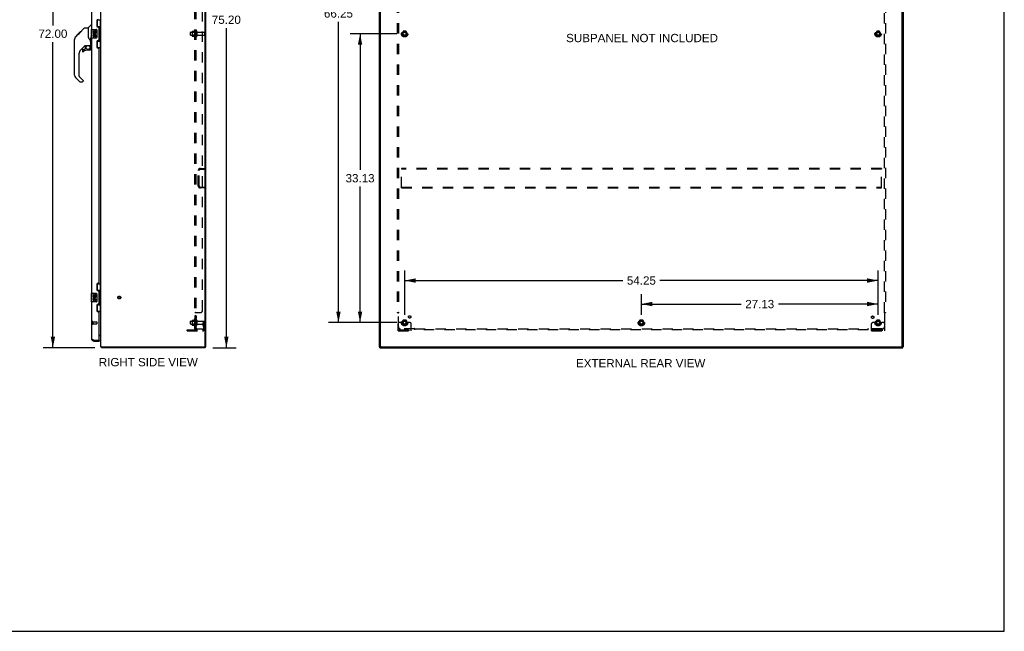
# Model space of a CAD drawing. Header units: inches. Extents: x 0 to 215, y 0 to 139.
# Tile 89 of 91: x 102 to 215, y 0 to 70. Entities that reach past the tile are written whole.
import ezdxf

# ---------------------------------------------------------------- set-up
doc = ezdxf.new("R2010")
doc.units = ezdxf.units.IN
doc.header["$LTSCALE"] = 11.835443
doc.header["$MEASUREMENT"] = 0
doc.linetypes.add('HIDDEN', pattern=[0.2, 0.1, -0.1])
doc.layers.get('0').update_dxf_attribs({"linetype": 'CONTINUOUS'})
for name, color, linetype in [('02___PRT_ALL_AXES', 7, 'CONTINUOUS'), ('DEFAULT_2', 8, 'HIDDEN'), ('DIMENSIONS', 7, 'CONTINUOUS')]:
    doc.layers.add(name, color=color, linetype=linetype)
doc.styles.get("Standard").update_dxf_attribs({"font": 'arial.ttf'})
doc.dimstyles.new('DIMSTYLE_1', dxfattribs={"dimtxt": 0.949367, "dimasz": 1.265823, "dimexe": 0.09, "dimexo": 0.07, "dimgap": 0.0375, "dimtad": 0, "dimtih": 1, "dimtoh": 1, "dimzin": 4, "dimdsep": 46, "dimtxsty": 'Standard', "dimblk": '_FILLED', "dimblk1": '_FILLED', "dimblk2": '_FILLED', "dimcen": 0.09, "dimazin": 1, "dimtfac": 1, "dimtofl": 0, "dimtmove": 0, "dimatfit": 3, "dimldrblk": '_FILLED', "dimfxl": 1, "dimtolj": 1, "dimtzin": 4, "dimarcsym": 0})

# ---------------------------------------------------------------- blocks, each defined once
blk = doc.blocks.new('_FILLED')
at = {"color": 0, "linetype": 'ByBlock'}
blk.add_solid([(0, 0), (-1, 0.2), (-1, -0.2)], dxfattribs=at)
blk = doc.blocks.new('*D1')
at = {"layer": 'DIMENSIONS', "color": 2, "linetype": 'Continuous'}
for p, q in [((145.6, 68.52), (140.24, 68.52)), ((141.38, 68.52), (141.38, 52.91)), ((141.38, 35.4), (141.38, 51.01)), ((145.6, 35.4), (140.24, 35.4))]:
    blk.add_line(p, q, dxfattribs=at)
at = {"layer": 'DIMENSIONS', "color": 2, "linetype": 'Continuous', "xscale": 1.2658227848, "yscale": 1.2658227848, "zscale": 1.2658227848}
for p, rotation in [((141.38, 68.52), 90), ((141.38, 35.4), 270)]:
    blk.add_blockref('_FILLED', p, dxfattribs=dict(at, rotation=rotation))
at = {"layer": 'DIMENSIONS', "color": 2, "linetype": 'Continuous', "insert": (141.38, 52.43), "char_height": 0.949, "width": 3.3175, "attachment_point": 2, "line_spacing_factor": 0.9}
blk.add_mtext('33.13', dxfattribs=at)
blk = doc.blocks.new('*D2')
at = {"layer": 'DIMENSIONS', "color": 2, "linetype": 'Continuous'}
for p, q in [((145.6, 101.65), (137.76, 101.65)), ((138.9, 101.65), (138.9, 71.8)), ((138.9, 35.4), (138.9, 69.9)), ((145.6, 35.4), (137.76, 35.4))]:
    blk.add_line(p, q, dxfattribs=at)
at = {"layer": 'DIMENSIONS', "color": 2, "linetype": 'Continuous', "xscale": 1.2658227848, "yscale": 1.2658227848, "zscale": 1.2658227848}
for p, rotation in [((138.9, 101.65), 90), ((138.9, 35.4), 270)]:
    blk.add_blockref('_FILLED', p, dxfattribs=dict(at, rotation=rotation))
at = {"layer": 'DIMENSIONS', "color": 2, "linetype": 'Continuous', "insert": (138.9, 71.32), "char_height": 0.949, "width": 3.3175, "attachment_point": 2, "line_spacing_factor": 0.9}
blk.add_mtext('66.25', dxfattribs=at)
blk = doc.blocks.new('*D3')
at = {"layer": 'DIMENSIONS', "color": 2, "linetype": 'Continuous'}
for p, q in [((146.49, 36.28), (146.49, 41.36)), ((200.74, 36.28), (200.74, 41.36)), ((146.49, 40.22), (171.48, 40.22)), ((200.74, 40.22), (175.74, 40.22))]:
    blk.add_line(p, q, dxfattribs=at)
at = {"layer": 'DIMENSIONS', "color": 2, "linetype": 'Continuous', "xscale": 1.2658227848, "yscale": 1.2658227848, "zscale": 1.2658227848, "rotation": 180}
blk.add_blockref('_FILLED', (146.49, 40.22), dxfattribs=at)
at = {"layer": 'DIMENSIONS', "color": 2, "linetype": 'Continuous', "xscale": 1.2658227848, "yscale": 1.2658227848, "zscale": 1.2658227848}
blk.add_blockref('_FILLED', (200.74, 40.22), dxfattribs=at)
at = {"layer": 'DIMENSIONS', "color": 2, "linetype": 'Continuous', "insert": (173.61, 40.7), "char_height": 0.949, "width": 3.3175, "attachment_point": 2, "line_spacing_factor": 0.9}
blk.add_mtext('54.25', dxfattribs=at)
blk = doc.blocks.new('*D4')
at = {"layer": 'DIMENSIONS', "color": 2, "linetype": 'Continuous'}
for p, q in [((173.61, 36.28), (173.61, 38.67)), ((200.74, 36.28), (200.74, 38.67)), ((173.61, 37.53), (185.04, 37.53)), ((200.74, 37.53), (189.31, 37.53))]:
    blk.add_line(p, q, dxfattribs=at)
at = {"layer": 'DIMENSIONS', "color": 2, "linetype": 'Continuous', "xscale": 1.2658227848, "yscale": 1.2658227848, "zscale": 1.2658227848, "rotation": 180}
blk.add_blockref('_FILLED', (173.61, 37.53), dxfattribs=at)
at = {"layer": 'DIMENSIONS', "color": 2, "linetype": 'Continuous', "xscale": 1.2658227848, "yscale": 1.2658227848, "zscale": 1.2658227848}
blk.add_blockref('_FILLED', (200.74, 37.53), dxfattribs=at)
at = {"layer": 'DIMENSIONS', "color": 2, "linetype": 'Continuous', "insert": (187.17, 38), "char_height": 0.949, "width": 3.3175, "attachment_point": 2, "line_spacing_factor": 0.9}
blk.add_mtext('27.13', dxfattribs=at)
blk = doc.blocks.new('*D5')
at = {"layer": 'DIMENSIONS', "color": 2, "linetype": 'Continuous'}
for p, q in [((124.47, 107.72), (127.2, 107.72)), ((126.06, 107.72), (126.06, 71.07)), ((126.06, 32.52), (126.06, 69.17)), ((124.53, 32.52), (127.2, 32.52))]:
    blk.add_line(p, q, dxfattribs=at)
at = {"layer": 'DIMENSIONS', "color": 2, "linetype": 'Continuous', "xscale": 1.2658227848, "yscale": 1.2658227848, "zscale": 1.2658227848}
for p, rotation in [((126.06, 107.72), 90), ((126.06, 32.52), 270)]:
    blk.add_blockref('_FILLED', p, dxfattribs=dict(at, rotation=rotation))
at = {"layer": 'DIMENSIONS', "color": 2, "linetype": 'Continuous', "insert": (126.06, 70.6), "char_height": 0.949, "width": 3.3175, "attachment_point": 2, "line_spacing_factor": 0.9}
blk.add_mtext('75.20', dxfattribs=at)
blk = doc.blocks.new('*D6')
at = {"layer": 'DIMENSIONS', "color": 2, "linetype": 'Continuous'}
for p, q in [((110.86, 104.52), (105.06, 104.52)), ((106.19, 104.52), (106.19, 69.47)), ((106.19, 32.52), (106.19, 67.57)), ((111.01, 32.52), (105.06, 32.52))]:
    blk.add_line(p, q, dxfattribs=at)
at = {"layer": 'DIMENSIONS', "color": 2, "linetype": 'Continuous', "xscale": 1.2658227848, "yscale": 1.2658227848, "zscale": 1.2658227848}
for p, rotation in [((106.19, 104.52), 90), ((106.19, 32.52), 270)]:
    blk.add_blockref('_FILLED', p, dxfattribs=dict(at, rotation=rotation))
at = {"layer": 'DIMENSIONS', "color": 2, "linetype": 'Continuous', "insert": (106.19, 69), "char_height": 0.949, "width": 3.3175, "attachment_point": 2, "line_spacing_factor": 0.9}
blk.add_mtext('72.00', dxfattribs=at)

msp = doc.modelspace()

# ---------------------------------------------------------------- linework, layer by layer
at = {"color": 7, "linetype": 'Continuous'}
for p, q in [((215.19, 0), (215.19, 139.241)), ((111.252, 70.097), (111.693, 70.097)), ((111.289, 69.318), (111.289, 70.097)), ((111.654, 69.072), (111.654, 70.097)), ((109.2, 68.564), (109.824, 69.188)), ((109.88, 69.211), (110.241, 69.211)), ((110.241, 69.211), (110.241, 68.107)), ((110.247, 69.217), (110.544, 69.515)), ((110.635, 69.526), (110.572, 69.526)), ((110.575, 69.007), (110.575, 68.037)), ((110.59, 69.022), (111.13, 69.022)), ((111.23, 68.922), (111.23, 68.122)), ((111.289, 69.362), (111.516, 69.362)), ((111.516, 67.682), (111.516, 69.362)), ((111.553, 69.123), (111.553, 69.103)), ((111.553, 69.072), (111.553, 67.972)), ((111.675, 69.072), (111.553, 69.072)), ((111.675, 67.972), (111.675, 69.072)), ((108.646, 67.816), (108.666, 67.836)), ((108.646, 67.34), (108.646, 67.816)), ((108.666, 63.764), (108.666, 67.867)), ((108.781, 68.145), (109.06, 68.423)), ((108.887, 68.318), (109.303, 68.734)), ((108.887, 68.318), (108.954, 68.318)), ((108.89, 68.321), (108.957, 68.321)), ((108.891, 68.322), (108.958, 68.322)), ((109.039, 68.404), (108.973, 68.404)), ((109.059, 68.423), (109.192, 68.557)), ((109.059, 68.49), (109.126, 68.49)), ((109.086, 68.45), (109.06, 68.423)), ((109.208, 68.572), (109.141, 68.572)), ((109.2, 68.564), (109.164, 68.528)), ((109.217, 68.649), (109.284, 68.649)), ((109.368, 68.732), (109.301, 68.732)), ((109.301, 68.732), (109.368, 68.732)), ((109.303, 68.734), (109.37, 68.734)), ((110.26, 68.116), (110.241, 68.169)), ((110.289, 68.05), (110.26, 68.116)), ((110.517, 66.994), (110.517, 67.888)), ((110.544, 68.151), (110.544, 68.013)), ((110.572, 68.128), (110.575, 68.119)), ((111.13, 68.022), (110.59, 68.022)), ((111.289, 66.947), (111.289, 67.727)), ((111.675, 67.972), (111.553, 67.972)), ((111.553, 67.942), (111.553, 67.922)), ((111.654, 66.947), (111.654, 67.972)), ((108.646, 67.34), (108.666, 67.32)), ((109.852, 67.15), (109.351, 66.648)), ((109.572, 66.651), (109.572, 66.531)), ((109.65, 66.729), (109.803, 66.729)), ((109.811, 66.733), (109.883, 66.805)), ((109.887, 67.14), (109.887, 66.813)), ((109.929, 67.145), (110.017, 67.145)), ((110.202, 67.186), (110.497, 67.186)), ((110.438, 66.651), (110.202, 66.651)), ((110.459, 67.106), (110.379, 67.186)), ((110.451, 67.099), (110.445, 67.092)), ((110.497, 66.967), (110.517, 66.967)), ((110.517, 66.729), (110.517, 66.967)), ((110.635, 66.923), (110.587, 66.923)), ((111.252, 66.947), (111.693, 66.947)), ((111.289, 67.682), (111.516, 67.682)), ((109.178, 66.231), (109.178, 63.679)), ((109.234, 63.034), (108.781, 63.486)), ((109.201, 63.623), (109.637, 63.188)), ((109.289, 63.011), (109.572, 63.011)), ((109.65, 63.154), (109.65, 63.089)), ((111.252, 39.847), (111.693, 39.847)), ((111.289, 39.068), (111.289, 39.847)), ((111.654, 38.822), (111.654, 39.847)), ((110.575, 38.757), (110.575, 37.787)), ((110.59, 38.772), (111.13, 38.772)), ((111.23, 38.672), (111.23, 37.872)), ((111.289, 39.112), (111.516, 39.112)), ((111.516, 37.432), (111.516, 39.112)), ((111.553, 38.873), (111.553, 38.853)), ((111.675, 38.822), (111.553, 38.822)), ((111.553, 38.822), (111.553, 37.722)), ((111.675, 37.722), (111.675, 38.822)), ((111.13, 37.772), (110.59, 37.772)), ((111.289, 36.697), (111.289, 37.477)), ((111.289, 37.432), (111.516, 37.432)), ((111.675, 37.722), (111.553, 37.722)), ((111.553, 37.692), (111.553, 37.672)), ((111.654, 36.697), (111.654, 37.722)), ((111.252, 36.697), (111.693, 36.697)), ((111.55, 33.918), (111.489, 33.918)), ((110.881, 33.272), (110.881, 33.376)), ((111.469, 33.376), (111.489, 33.376)), ((111.489, 33.376), (111.489, 33.272)), ((111.743, 32.619), (111.753, 32.626)), ((111.756, 32.568), (111.758, 32.553)), ((111.77, 32.522), (111.77, 32.626)), ((123.641, 32.522), (111.77, 32.522)), ((123.641, 32.626), (123.693, 32.626)), ((123.641, 32.522), (123.641, 32.626)), ((143.662, 32.626), (143.61, 32.626)), ((143.662, 32.522), (143.662, 32.626)), ((143.662, 32.522), (203.558, 32.522)), ((143.714, 32.678), (143.714, 32.626)), ((203.506, 32.626), (203.506, 32.673)), ((203.558, 32.626), (203.61, 32.626)), ((203.558, 32.522), (203.558, 32.626)), ((0, 0), (215.19, 0))]:
    msp.add_line(p, q, dxfattribs=at)
at = {"color": 3, "linetype": 'Continuous'}
for p, q in [((123.641, 32.689), (123.641, 107.585)), ((123.693, 32.626), (123.693, 107.612)), ((143.61, 32.626), (143.61, 107.616)), ((143.714, 32.686), (143.714, 107.552)), ((203.506, 32.686), (203.506, 107.552)), ((203.61, 107.616), (203.61, 32.626)), ((111.693, 32.626), (111.693, 104.452)), ((110.635, 69.022), (110.635, 98.272)), ((111.239, 70.04), (111.239, 69.42)), ((111.369, 69.29), (111.429, 69.29)), ((111.489, 67.815), (111.489, 69.23)), ((110.635, 38.772), (110.635, 68.022)), ((111.429, 67.755), (111.369, 67.755)), ((111.239, 67.625), (111.239, 67.005)), ((111.369, 66.875), (111.429, 66.875)), ((111.489, 39.98), (111.489, 66.815)), ((111.239, 39.79), (111.239, 39.17)), ((111.429, 39.92), (111.369, 39.92)), ((111.369, 39.04), (111.429, 39.04)), ((111.489, 37.565), (111.489, 38.98)), ((110.635, 33.519), (110.635, 37.772)), ((111.239, 37.375), (111.239, 36.755)), ((111.429, 37.505), (111.369, 37.505)), ((111.369, 36.625), (111.429, 36.625)), ((111.489, 33.396), (111.489, 36.565)), ((111.489, 33.97), (111.693, 33.97)), ((110.796, 33.409), (110.787, 33.412)), ((110.807, 33.404), (110.796, 33.409)), ((110.819, 33.399), (110.807, 33.404)), ((110.832, 33.395), (110.819, 33.399)), ((110.844, 33.39), (110.832, 33.395)), ((110.856, 33.386), (110.844, 33.39)), ((110.881, 33.376), (110.856, 33.386)), ((110.881, 33.376), (111.469, 33.376)), ((110.881, 33.272), (111.489, 33.272)), ((111.693, 32.626), (123.641, 32.626)), ((143.662, 32.626), (203.558, 32.626))]:
    msp.add_line(p, q, dxfattribs=at)
at = {"color": 7, "linetype": 'Continuous'}
for points in [[(109.824, 69.188), (109.832, 69.195), (109.84, 69.201), (109.85, 69.205), (109.859, 69.209), (109.87, 69.211), (109.88, 69.211)], [(111.223, 68.959), (111.225, 68.953), (111.227, 68.947), (111.228, 68.941), (111.229, 68.935), (111.229, 68.929), (111.23, 68.922)], [(111.48, 69.262), (111.482, 69.265), (111.487, 69.273), (111.492, 69.281), (111.496, 69.289), (111.5, 69.296), (111.504, 69.302), (111.507, 69.308), (111.509, 69.314), (111.511, 69.319), (111.513, 69.323), (111.514, 69.328), (111.515, 69.332), (111.515, 69.335), (111.516, 69.339)], [(108.781, 68.145), (108.761, 68.123), (108.736, 68.091), (108.714, 68.055), (108.696, 68.018), (108.683, 67.979), (108.673, 67.939), (108.667, 67.898), (108.666, 67.867)], [(109.164, 68.528), (109.142, 68.506), (109.121, 68.485), (109.086, 68.45)], [(110.463, 67.761), (110.413, 67.835), (110.364, 67.912), (110.323, 67.983), (110.289, 68.05)], [(110.517, 67.591), (110.516, 67.614), (110.511, 67.648), (110.502, 67.683), (110.49, 67.715), (110.475, 67.744), (110.463, 67.761)], [(110.517, 67.888), (110.517, 67.895), (110.517, 67.901), (110.517, 67.906), (110.517, 67.912), (110.517, 67.917), (110.517, 67.923), (110.518, 67.928), (110.518, 67.932), (110.518, 67.937), (110.519, 67.941), (110.519, 67.945), (110.519, 67.949), (110.52, 67.953), (110.52, 67.956), (110.52, 67.96), (110.521, 67.963), (110.521, 67.966), (110.522, 67.969), (110.522, 67.972), (110.522, 67.975), (110.523, 67.977), (110.523, 67.98), (110.523, 67.982), (110.524, 67.985), (110.524, 67.987), (110.524, 67.99), (110.525, 67.992), (110.525, 67.994), (110.526, 67.996), (110.526, 67.998), (110.526, 68), (110.527, 68.002), (110.527, 68.004), (110.528, 68.006), (110.528, 68.008), (110.528, 68.01), (110.529, 68.011), (110.529, 68.013), (110.53, 68.014), (110.53, 68.016), (110.53, 68.017), (110.531, 68.018), (110.531, 68.019), (110.532, 68.021), (110.532, 68.022), (110.532, 68.023), (110.533, 68.023), (110.533, 68.024), (110.534, 68.025), (110.534, 68.026), (110.535, 68.026), (110.536, 68.027), (110.536, 68.027), (110.537, 68.027), (110.538, 68.026), (110.539, 68.026), (110.539, 68.025), (110.54, 68.024), (110.541, 68.023), (110.541, 68.021), (110.542, 68.02), (110.542, 68.019), (110.543, 68.017), (110.543, 68.016), (110.544, 68.014), (110.544, 68.013)], [(110.544, 68.151), (110.545, 68.153), (110.546, 68.155), (110.547, 68.156), (110.548, 68.157), (110.549, 68.158), (110.551, 68.159), (110.552, 68.159), (110.554, 68.158), (110.555, 68.158), (110.557, 68.157), (110.559, 68.155), (110.56, 68.154), (110.562, 68.152), (110.563, 68.15), (110.564, 68.147), (110.566, 68.145), (110.567, 68.143), (110.568, 68.14), (110.569, 68.137), (110.57, 68.134), (110.571, 68.131), (110.572, 68.128)], [(111.23, 68.122), (111.229, 68.116), (111.229, 68.11), (111.228, 68.104), (111.227, 68.098), (111.225, 68.092), (111.223, 68.086)], [(111.516, 67.706), (111.515, 67.71), (111.515, 67.713), (111.514, 67.717), (111.513, 67.722), (111.511, 67.726), (111.509, 67.731), (111.507, 67.737), (111.504, 67.743), (111.5, 67.749), (111.496, 67.756), (111.492, 67.764), (111.487, 67.772), (111.482, 67.78), (111.48, 67.783)], [(110.017, 67.145), (110.018, 67.145), (110.026, 67.145), (110.034, 67.147), (110.044, 67.151), (110.056, 67.155), (110.069, 67.159), (110.084, 67.165), (110.1, 67.17), (110.118, 67.175), (110.136, 67.179), (110.155, 67.182), (110.174, 67.185), (110.193, 67.186), (110.202, 67.186)], [(110.497, 66.967), (110.496, 66.981), (110.494, 66.995), (110.492, 67.008), (110.488, 67.022), (110.483, 67.035), (110.477, 67.047), (110.47, 67.059), (110.463, 67.071), (110.454, 67.082), (110.445, 67.092)], [(110.459, 67.106), (110.459, 67.106), (110.458, 67.105), (110.457, 67.105), (110.456, 67.104), (110.455, 67.102), (110.451, 67.099)], [(111.223, 38.709), (111.225, 38.703), (111.227, 38.697), (111.228, 38.691), (111.229, 38.685), (111.229, 38.679), (111.23, 38.672)], [(111.48, 39.012), (111.482, 39.015), (111.487, 39.023), (111.492, 39.031), (111.496, 39.039), (111.5, 39.046), (111.504, 39.052), (111.507, 39.058), (111.509, 39.064), (111.511, 39.069), (111.513, 39.073), (111.514, 39.078), (111.515, 39.082), (111.515, 39.085), (111.516, 39.089)], [(111.23, 37.872), (111.229, 37.866), (111.229, 37.86), (111.228, 37.854), (111.227, 37.848), (111.225, 37.842), (111.223, 37.836)], [(111.516, 37.456), (111.515, 37.46), (111.515, 37.463), (111.514, 37.467), (111.513, 37.472), (111.511, 37.476), (111.509, 37.481), (111.507, 37.487), (111.504, 37.493), (111.5, 37.499), (111.496, 37.506), (111.492, 37.514), (111.487, 37.522), (111.482, 37.53), (111.48, 37.533)], [(111.664, 33.862), (111.663, 33.863), (111.663, 33.863), (111.664, 33.864), (111.664, 33.864), (111.665, 33.865), (111.666, 33.866), (111.667, 33.868), (111.669, 33.869), (111.671, 33.87)], [(111.671, 33.87), (111.675, 33.874), (111.677, 33.875), (111.679, 33.877), (111.681, 33.879)], [(111.681, 33.879), (111.683, 33.881), (111.685, 33.883), (111.687, 33.884), (111.688, 33.886)], [(111.688, 33.886), (111.69, 33.888), (111.691, 33.89), (111.692, 33.892), (111.692, 33.893), (111.693, 33.895), (111.693, 33.896)], [(111.743, 32.619), (111.745, 32.617), (111.746, 32.614), (111.748, 32.611), (111.75, 32.607), (111.751, 32.603), (111.752, 32.598), (111.753, 32.594), (111.754, 32.589), (111.755, 32.583), (111.755, 32.578), (111.756, 32.573), (111.756, 32.568)], [(111.758, 32.553), (111.758, 32.548), (111.759, 32.544), (111.759, 32.54), (111.76, 32.537), (111.761, 32.534), (111.761, 32.531), (111.762, 32.528), (111.764, 32.526), (111.765, 32.525), (111.766, 32.524), (111.767, 32.523), (111.768, 32.523), (111.77, 32.522)]]:
    msp.add_lwpolyline(points, dxfattribs=at)
at = {"color": 3, "linetype": 'Continuous'}
msp.add_lwpolyline([(110.787, 33.412), (110.778, 33.416), (110.773, 33.418), (110.767, 33.42), (110.762, 33.422), (110.756, 33.425), (110.751, 33.427), (110.746, 33.429), (110.74, 33.432), (110.735, 33.434), (110.73, 33.436), (110.725, 33.439), (110.721, 33.441), (110.716, 33.443), (110.711, 33.445), (110.707, 33.448), (110.702, 33.45), (110.698, 33.452), (110.694, 33.455), (110.69, 33.457), (110.686, 33.459), (110.682, 33.462), (110.679, 33.464), (110.675, 33.466), (110.672, 33.468), (110.669, 33.471), (110.666, 33.473), (110.663, 33.475), (110.66, 33.478), (110.657, 33.48), (110.655, 33.482), (110.652, 33.485), (110.65, 33.487), (110.648, 33.489), (110.646, 33.491), (110.644, 33.494), (110.643, 33.496), (110.641, 33.498), (110.64, 33.501), (110.639, 33.503), (110.637, 33.505), (110.637, 33.508), (110.636, 33.51), (110.635, 33.512), (110.635, 33.514), (110.635, 33.517), (110.635, 33.519)], dxfattribs=at)
at = {"color": 7, "linetype": 'Continuous'}
msp.add_circle((110.202, 66.946), 0.217, dxfattribs=at)
at = {"color": 3, "linetype": 'Continuous'}
for centre, radius, start, end in [((111.369, 70.04), 0.13, 90, 180), ((111.369, 69.42), 0.13, 180, 270), ((111.429, 69.23), 0.06, 0, 90), ((111.369, 67.625), 0.13, 90, 180), ((111.429, 67.815), 0.06, 270, 360), ((111.369, 67.005), 0.13, 180, 270), ((111.429, 66.815), 0.06, 0, 90), ((111.369, 39.79), 0.13, 90, 180), ((111.429, 39.98), 0.06, 270, 360), ((111.369, 39.17), 0.13, 180, 270), ((111.429, 38.98), 0.06, 0, 90), ((111.369, 37.375), 0.13, 90, 180), ((111.429, 37.565), 0.06, 270, 360), ((111.369, 36.755), 0.13, 180, 270), ((111.429, 36.565), 0.06, 0, 90), ((110.881, 33.519), 0.246, 180, 270), ((111.469, 33.396), 0.02, 270, 360), ((123.578, 32.689), 0.0625, 270, 360), ((143.774, 32.686), 0.06, 180, 270), ((203.446, 32.686), 0.06, 270, 360)]:
    msp.add_arc(centre, radius, start, end, dxfattribs=at)
at = {"color": 7, "linetype": 'Continuous'}
for centre, radius, start, end in [((110.261, 69.203), 0.0197, 135, 180), ((110.572, 69.487), 0.0394, 90, 135), ((110.59, 69.007), 0.015, 90, 180), ((111.13, 68.922), 0.1, 21.20502, 90), ((109.099, 67.851), 0.433, 137.27268, 137.76144), ((110.59, 68.037), 0.015, 180, 270), ((111.13, 68.122), 0.1, 270, 338.79459), ((109.769, 66.231), 0.591, 135, 180), ((109.65, 66.651), 0.0787, 90, 180), ((110.202, 65.863), 0.787, 90, 129.5212), ((109.929, 66.948), 0.197, 90, 135), ((109.803, 66.741), 0.0118, 270, 315), ((109.875, 66.813), 0.0118, 315, 360), ((110.438, 66.729), 0.0787, 270, 360), ((110.32, 66.967), 0.197, 0, 45), ((110.497, 67.206), 0.0197, 270, 360), ((110.587, 66.994), 0.0709, 180, 270), ((109.65, 66.531), 0.0787, 180, 309.5212), ((109.06, 63.764), 0.394, 180, 225), ((109.257, 63.679), 0.0787, 180, 225), ((109.603, 63.154), 0.0472, 0, 45), ((109.289, 63.089), 0.0787, 225, 270), ((109.572, 63.089), 0.0787, 270, 360), ((110.59, 38.757), 0.015, 90, 180), ((111.13, 38.672), 0.1, 21.20502, 90), ((110.59, 37.787), 0.015, 180, 270), ((111.13, 37.872), 0.1, 270, 338.79459), ((111.55, 33.776), 0.142, 0, 90), ((110.881, 33.519), 0.142, 228.63431, 270), ((110.799, 33.662), 0.26, 270, 272.58721), ((111.939, 32.769), 0.246, 215.33048, 217.39407)]:
    msp.add_arc(centre, radius, start, end, dxfattribs=at)
for centre, start_param, end_param in [((111.449, 69.113), -1.5140098, -0.699287), ((111.449, 69.113), -2.4423057, -1.6275828), ((111.449, 67.932), -1.5140098, -0.699287), ((111.449, 67.932), -2.4423057, -1.6275828), ((111.449, 38.863), -1.5140098, -0.699287), ((111.449, 38.863), -2.4423057, -1.6275828), ((111.449, 37.682), -1.5140098, -0.699287), ((111.449, 37.682), -2.4423057, -1.6275828)]:
    msp.add_ellipse(centre, major_axis=(0, 0.18), ratio=0.5794935, start_param=start_param, end_param=end_param, dxfattribs=at)
at = {"layer": '02___PRT_ALL_AXES', "color": 7, "linetype": 'Continuous'}
for p, q in [((110.778, 68.868), (110.778, 68.638)), ((110.841, 68.868), (110.778, 68.868)), ((110.841, 68.701), (110.841, 68.868)), ((110.903, 68.837), (110.903, 68.701)), ((110.964, 68.837), (110.903, 68.837)), ((110.964, 68.701), (110.964, 68.837)), ((111.029, 68.868), (111.029, 68.701)), ((111.092, 68.868), (111.029, 68.868)), ((111.092, 68.638), (111.092, 68.868)), ((110.778, 68.638), (111.039, 68.638)), ((110.778, 68.407), (110.778, 68.271)), ((110.841, 68.407), (110.778, 68.407)), ((110.848, 68.602), (110.791, 68.627)), ((110.903, 68.701), (110.841, 68.701)), ((110.841, 68.271), (110.841, 68.407)), ((110.903, 68.313), (110.903, 68.271)), ((111.029, 68.701), (110.964, 68.701)), ((110.964, 68.25), (110.964, 68.319)), ((111.039, 68.638), (111.012, 68.619)), ((111.029, 68.313), (111.029, 68.177)), ((111.029, 68.177), (111.092, 68.177)), ((111.074, 68.638), (111.092, 68.638)), ((111.092, 68.177), (111.092, 68.313)), ((110.841, 38.618), (110.778, 38.618)), ((110.778, 38.618), (110.778, 38.388)), ((110.778, 38.388), (111.039, 38.388)), ((110.848, 38.352), (110.791, 38.377)), ((110.841, 38.451), (110.841, 38.618)), ((110.903, 38.451), (110.841, 38.451)), ((110.964, 38.587), (110.903, 38.587)), ((110.903, 38.587), (110.903, 38.451)), ((110.964, 38.451), (110.964, 38.587)), ((111.029, 38.451), (110.964, 38.451)), ((111.039, 38.388), (111.012, 38.369)), ((111.092, 38.618), (111.029, 38.618)), ((111.029, 38.618), (111.029, 38.451)), ((111.074, 38.388), (111.092, 38.388)), ((111.092, 38.388), (111.092, 38.618)), ((110.841, 38.157), (110.778, 38.157)), ((110.778, 38.157), (110.778, 38.021)), ((110.841, 38.021), (110.841, 38.157)), ((110.903, 38.063), (110.903, 38.021)), ((110.964, 38), (110.964, 38.069)), ((111.029, 38.063), (111.029, 37.927)), ((111.029, 37.927), (111.092, 37.927)), ((111.092, 37.927), (111.092, 38.063))]:
    msp.add_line(p, q, dxfattribs=at)
at = {"layer": '02___PRT_ALL_AXES', "color": 8, "linetype": 'HIDDEN'}
for p, q in [((122.394, 68.878), (122.394, 68.167)), ((122.464, 68.772), (122.464, 68.857)), ((121.994, 68.705), (122.589, 68.705)), ((121.994, 68.339), (122.589, 68.339)), ((122.589, 68.772), (122.464, 68.772)), ((122.464, 68.772), (122.464, 68.272)), ((122.589, 68.272), (122.464, 68.272)), ((122.464, 68.188), (122.464, 68.272)), ((122.589, 68.772), (122.589, 68.272)), ((122.757, 68.688), (123.559, 68.688)), ((122.757, 68.356), (123.559, 68.356)), ((122.589, 36.193), (122.464, 36.193)), ((122.464, 36.193), (122.464, 35.876)), ((122.589, 36.157), (122.464, 36.157)), ((122.589, 36.193), (122.589, 35.876)), ((110.782, 35.5), (111.229, 35.5)), ((110.782, 35.5), (110.782, 35.252)), ((110.782, 35.252), (111.229, 35.252)), ((121.994, 35.58), (122.589, 35.58)), ((121.994, 35.214), (122.589, 35.214)), ((122.394, 35.753), (122.394, 35.042)), ((122.589, 35.912), (122.464, 35.912)), ((122.589, 35.876), (122.464, 35.876)), ((122.464, 35.647), (122.464, 35.732)), ((122.589, 35.647), (122.464, 35.647)), ((122.464, 35.647), (122.464, 35.147)), ((122.589, 35.147), (122.464, 35.147)), ((122.464, 35.063), (122.464, 35.147)), ((122.589, 35.647), (122.589, 35.147)), ((122.757, 35.563), (123.559, 35.563)), ((122.757, 35.231), (123.559, 35.231))]:
    msp.add_line(p, q, dxfattribs=at)
for centre, radius in [((146.485, 68.522), 0.372), ((146.485, 68.522), 0.356), ((200.735, 68.522), 0.372), ((200.735, 68.522), 0.356), ((146.485, 68.522), 0.25), ((146.485, 68.522), 0.183), ((200.735, 68.522), 0.25), ((200.735, 68.522), 0.183), ((113.797, 38.272), 0.124), ((147.065, 36.053), 0.141), ((200.116, 36.016), 0.141), ((146.485, 35.397), 0.372), ((146.485, 35.397), 0.356), ((146.485, 35.397), 0.25), ((146.485, 35.397), 0.183), ((173.61, 35.397), 0.372), ((173.61, 35.397), 0.356), ((173.61, 35.397), 0.25), ((173.61, 35.397), 0.183), ((200.735, 35.397), 0.372), ((200.735, 35.397), 0.356), ((200.735, 35.397), 0.25), ((200.735, 35.397), 0.183)]:
    msp.add_circle(centre, radius, dxfattribs=at)
for centre, radius, start, end in [((122.994, 68.522), 0.698, 149.33687, 156.03207), ((122.425, 68.857), 0.0384, 0, 145.55034), ((122.994, 68.522), 0.698, 203.96793, 210.66313), ((122.425, 68.188), 0.0384, 214.44966, 360), ((122.994, 35.397), 0.698, 149.33687, 156.03207), ((122.994, 35.397), 0.698, 203.96793, 210.66313), ((122.425, 35.732), 0.0384, 0, 145.55034), ((122.425, 35.063), 0.0384, 214.44966, 360)]:
    msp.add_arc(centre, radius, start, end, dxfattribs=at)
at = {"layer": '02___PRT_ALL_AXES', "color": 7, "linetype": 'Continuous'}
for centre, radius, start, end in [((110.935, 68.564), 0.157, 156.59665, 341.87913), ((110.872, 68.271), 0.0943, 180, 248.67039), ((110.872, 68.271), 0.0943, 248.69989, 347.43379), ((110.935, 68.564), 0.0943, 156.59665, 35.11217), ((110.872, 68.271), 0.0314, 180, 0.04847), ((110.998, 68.313), 0.0943, 0, 180), ((110.998, 68.308), 0.0362, 83.42855, 161.76278), ((110.998, 68.313), 0.0314, 0, 81.22946), ((110.935, 68.564), 0.157, 25.73705, 27.8532), ((110.938, 68.565), 0.154, 341.41988, 26.19629), ((110.935, 38.314), 0.157, 156.59665, 341.87913), ((110.935, 38.314), 0.0943, 156.59665, 35.11217), ((110.935, 38.314), 0.157, 25.73705, 27.8532), ((110.938, 38.315), 0.154, 341.41988, 26.19629), ((110.872, 38.021), 0.0943, 180, 248.67039), ((110.872, 38.021), 0.0943, 248.69989, 347.43379), ((110.872, 38.021), 0.0314, 180, 0.04847), ((110.998, 38.063), 0.0943, 0, 180), ((110.998, 38.058), 0.0362, 83.42855, 161.76278), ((110.998, 38.063), 0.0314, 0, 81.22946)]:
    msp.add_arc(centre, radius, start, end, dxfattribs=at)
at = {"layer": 'DEFAULT_2', "color": 8, "linetype": 'HIDDEN'}
for p, q in [((122.464, 34.679), (122.464, 102.366)), ((122.589, 34.679), (122.589, 102.366)), ((145.641, 100.491), (145.641, 36.554)), ((145.766, 100.491), (145.766, 36.554)), ((201.454, 36.554), (201.454, 100.491)), ((201.579, 100.491), (201.579, 36.554)), ((123.339, 36.804), (123.339, 100.241)), ((121.964, 68.369), (121.964, 68.675)), ((122.128, 68.778), (122.128, 68.267)), ((122.148, 68.706), (122.128, 68.726)), ((122.148, 68.339), (122.128, 68.319)), ((122.138, 68.8), (122.366, 68.8)), ((122.138, 68.245), (122.366, 68.245)), ((122.444, 68.706), (122.148, 68.706)), ((122.148, 68.706), (122.148, 68.339)), ((122.444, 68.339), (122.148, 68.339)), ((122.444, 68.706), (122.464, 68.726)), ((122.444, 68.706), (122.444, 68.339)), ((122.444, 68.339), (122.464, 68.319)), ((122.695, 68.787), (122.695, 68.258)), ((123.589, 68.386), (123.589, 68.658)), ((146.322, 68.795), (146.168, 68.527)), ((146.168, 68.517), (146.322, 68.25)), ((146.64, 68.8), (146.331, 68.8)), ((146.64, 68.245), (146.331, 68.245)), ((146.803, 68.527), (146.648, 68.795)), ((146.648, 68.25), (146.803, 68.517)), ((200.572, 68.795), (200.418, 68.527)), ((200.418, 68.517), (200.572, 68.25)), ((200.89, 68.8), (200.581, 68.8)), ((200.89, 68.245), (200.581, 68.245)), ((201.053, 68.527), (200.898, 68.795)), ((200.898, 68.25), (201.053, 68.517)), ((123.085, 53.085), (123.589, 53.085)), ((123.589, 53.085), (123.589, 52.981)), ((146.11, 53.085), (146.11, 52.981)), ((201.11, 53.085), (146.11, 53.085)), ((201.11, 53.085), (201.11, 52.981)), ((122.839, 51.081), (122.839, 52.838)), ((122.943, 51.081), (122.943, 52.838)), ((123.085, 52.981), (123.589, 52.981)), ((146.11, 50.939), (146.11, 52.981)), ((201.11, 52.981), (146.11, 52.981)), ((201.11, 50.939), (201.11, 52.981)), ((123.085, 50.939), (123.589, 50.939)), ((123.589, 50.835), (123.085, 50.835)), ((123.589, 50.835), (123.589, 50.939)), ((146.11, 50.835), (146.11, 50.939)), ((146.11, 50.939), (201.11, 50.939)), ((146.11, 50.835), (201.11, 50.835)), ((201.11, 50.835), (201.11, 50.939)), ((122.589, 36.518), (122.464, 36.518)), ((122.518, 36.554), (123.089, 36.554)), ((145.641, 36.554), (145.807, 36.554)), ((145.748, 36.537), (145.754, 36.53)), ((145.766, 34.929), (145.766, 36.518)), ((201.413, 36.554), (201.579, 36.554)), ((201.454, 36.518), (201.454, 34.929)), ((110.739, 35.518), (110.739, 35.234)), ((110.782, 35.518), (110.782, 35.234)), ((111.239, 35.49), (111.239, 35.262)), ((121.964, 35.244), (121.964, 35.55)), ((122.128, 35.653), (122.128, 35.142)), ((122.148, 35.581), (122.128, 35.601)), ((122.148, 35.214), (122.128, 35.194)), ((122.138, 35.675), (122.366, 35.675)), ((122.138, 35.12), (122.366, 35.12)), ((122.444, 35.581), (122.148, 35.581)), ((122.148, 35.581), (122.148, 35.214)), ((122.444, 35.214), (122.148, 35.214)), ((122.444, 35.581), (122.464, 35.601)), ((122.444, 35.581), (122.444, 35.214)), ((122.444, 35.214), (122.464, 35.194)), ((122.695, 35.662), (122.695, 35.133)), ((123.395, 35.397), (123.485, 35.397)), ((123.395, 35.057), (123.395, 35.397)), ((123.499, 35.222), (123.395, 35.222)), ((123.416, 34.99), (123.465, 34.922)), ((123.485, 35.397), (123.589, 35.397)), ((123.485, 34.696), (123.485, 35.397)), ((123.499, 35.057), (123.499, 35.397)), ((123.501, 35.051), (123.549, 34.983)), ((123.589, 35.397), (123.549, 35.397)), ((123.589, 34.696), (123.589, 35.533)), ((145.735, 34.45), (145.735, 35.272)), ((145.949, 35.397), (145.86, 35.397)), ((146.071, 35.397), (145.949, 35.397)), ((146.31, 35.397), (146.071, 35.397)), ((146.322, 35.67), (146.168, 35.402)), ((146.168, 35.392), (146.322, 35.125)), ((146.64, 35.675), (146.331, 35.675)), ((146.64, 35.12), (146.331, 35.12)), ((146.803, 35.402), (146.648, 35.67)), ((146.648, 35.125), (146.803, 35.392)), ((146.66, 35.397), (146.899, 35.397)), ((147.021, 35.397), (146.899, 35.397)), ((147.11, 35.397), (147.021, 35.397)), ((147.235, 34.45), (147.235, 35.272)), ((173.447, 35.67), (173.293, 35.402)), ((173.293, 35.392), (173.447, 35.125)), ((173.765, 35.675), (173.456, 35.675)), ((173.765, 35.12), (173.456, 35.12)), ((173.928, 35.402), (173.773, 35.67)), ((173.773, 35.125), (173.928, 35.392)), ((199.985, 34.45), (199.985, 35.272)), ((200.199, 35.397), (200.11, 35.397)), ((200.321, 35.397), (200.199, 35.397)), ((200.56, 35.397), (200.321, 35.397)), ((200.572, 35.67), (200.418, 35.402)), ((200.418, 35.392), (200.572, 35.125)), ((200.89, 35.675), (200.581, 35.675)), ((200.89, 35.12), (200.581, 35.12)), ((201.053, 35.402), (200.898, 35.67)), ((200.898, 35.125), (201.053, 35.392)), ((200.91, 35.397), (201.149, 35.397)), ((201.271, 35.397), (201.149, 35.397)), ((201.36, 35.397), (201.271, 35.397)), ((201.485, 34.45), (201.485, 35.272)), ((121.589, 34.554), (123.342, 34.554)), ((121.589, 34.45), (121.589, 34.554)), ((121.589, 34.45), (123.342, 34.45)), ((121.836, 34.45), (121.836, 34.554)), ((122.092, 34.45), (122.092, 34.554)), ((122.589, 34.679), (122.464, 34.679)), ((122.518, 34.64), (122.614, 34.72)), ((122.701, 34.679), (123.339, 34.679)), ((123.339, 34.679), (123.339, 34.554)), ((145.735, 34.554), (147.235, 34.554)), ((145.735, 34.45), (147.235, 34.45)), ((145.982, 34.45), (145.982, 34.554)), ((147.606, 34.679), (146.016, 34.679)), ((146.238, 34.45), (146.238, 34.554)), ((146.732, 34.45), (146.732, 34.554)), ((146.988, 34.45), (146.988, 34.554)), ((147.641, 34.554), (147.641, 34.72)), ((147.641, 34.679), (199.579, 34.679)), ((199.579, 34.554), (147.641, 34.554)), ((199.579, 34.554), (199.579, 34.72)), ((199.596, 34.66), (199.602, 34.666)), ((201.204, 34.679), (199.614, 34.679)), ((199.985, 34.554), (201.485, 34.554)), ((199.985, 34.45), (201.485, 34.45)), ((200.232, 34.45), (200.232, 34.554)), ((200.488, 34.45), (200.488, 34.554)), ((200.982, 34.45), (200.982, 34.554)), ((201.238, 34.45), (201.238, 34.554))]:
    msp.add_line(p, q, dxfattribs=at)
for points in [[(122.483, 36.537), (122.48, 36.535), (122.477, 36.534), (122.474, 36.532), (122.471, 36.53), (122.469, 36.528), (122.467, 36.527), (122.466, 36.525), (122.465, 36.523), (122.464, 36.521), (122.464, 36.52), (122.464, 36.518)], [(122.477, 36.534), (122.474, 36.532), (122.471, 36.53), (122.469, 36.528), (122.467, 36.527), (122.466, 36.525), (122.465, 36.523), (122.464, 36.521), (122.464, 36.52), (122.464, 36.518)], [(122.49, 36.54), (122.486, 36.538), (122.483, 36.537)], [(122.518, 36.554), (122.516, 36.552), (122.513, 36.551), (122.51, 36.549), (122.507, 36.547), (122.504, 36.546), (122.501, 36.544), (122.497, 36.543), (122.49, 36.54)], [(122.518, 36.554), (122.516, 36.552), (122.513, 36.551), (122.51, 36.549), (122.507, 36.547), (122.504, 36.546)], [(122.603, 36.534), (122.599, 36.531), (122.597, 36.53), (122.595, 36.529), (122.594, 36.527), (122.592, 36.526), (122.591, 36.524), (122.59, 36.523), (122.589, 36.521), (122.589, 36.52), (122.589, 36.518)], [(122.59, 36.523), (122.589, 36.521), (122.589, 36.52), (122.589, 36.518)], [(122.597, 36.53), (122.595, 36.529), (122.594, 36.527), (122.592, 36.526), (122.591, 36.524)], [(122.614, 36.554), (122.615, 36.552), (122.615, 36.55), (122.615, 36.549), (122.614, 36.547), (122.614, 36.545), (122.613, 36.544), (122.612, 36.542), (122.611, 36.541), (122.61, 36.539), (122.608, 36.538), (122.607, 36.537), (122.605, 36.535), (122.603, 36.534)], [(122.61, 36.539), (122.608, 36.538), (122.607, 36.537), (122.605, 36.535)], [(122.614, 36.547), (122.614, 36.545), (122.613, 36.544), (122.612, 36.542), (122.611, 36.541)], [(122.614, 36.554), (122.615, 36.552), (122.615, 36.55), (122.615, 36.549)], [(145.728, 36.554), (145.73, 36.552), (145.732, 36.551), (145.734, 36.549), (145.736, 36.547), (145.738, 36.546), (145.74, 36.544), (145.741, 36.543), (145.743, 36.541), (145.745, 36.54), (145.746, 36.538), (145.748, 36.537)], [(145.754, 36.53), (145.756, 36.528), (145.758, 36.527), (145.76, 36.525), (145.761, 36.523), (145.763, 36.521), (145.765, 36.52), (145.766, 36.518)], [(145.786, 36.531), (145.781, 36.529), (145.779, 36.527), (145.776, 36.526), (145.774, 36.524), (145.772, 36.523), (145.77, 36.521), (145.768, 36.52), (145.766, 36.518)], [(145.807, 36.554), (145.807, 36.552), (145.806, 36.55), (145.805, 36.549), (145.804, 36.547), (145.803, 36.545), (145.802, 36.544), (145.8, 36.542), (145.799, 36.541), (145.797, 36.539), (145.796, 36.538), (145.794, 36.537), (145.792, 36.535), (145.79, 36.534), (145.788, 36.533), (145.786, 36.531)], [(201.413, 36.554), (201.414, 36.552), (201.414, 36.55), (201.415, 36.549), (201.416, 36.547), (201.417, 36.545), (201.418, 36.544), (201.42, 36.542), (201.421, 36.541), (201.423, 36.539), (201.425, 36.538), (201.426, 36.537), (201.428, 36.535), (201.43, 36.534), (201.432, 36.533), (201.434, 36.531), (201.439, 36.529)], [(201.439, 36.529), (201.441, 36.527), (201.444, 36.526), (201.446, 36.524), (201.448, 36.523), (201.45, 36.521), (201.452, 36.52), (201.454, 36.518)], [(201.473, 36.537), (201.466, 36.53), (201.464, 36.528), (201.462, 36.527), (201.461, 36.525), (201.459, 36.523), (201.457, 36.521), (201.455, 36.52), (201.454, 36.518)], [(201.492, 36.554), (201.49, 36.552), (201.488, 36.551), (201.486, 36.549), (201.484, 36.547), (201.482, 36.546), (201.48, 36.544), (201.479, 36.543), (201.477, 36.541), (201.476, 36.54), (201.474, 36.538), (201.473, 36.537)], [(122.493, 34.655), (122.486, 34.659), (122.483, 34.66), (122.48, 34.662), (122.477, 34.663), (122.474, 34.665), (122.471, 34.666), (122.469, 34.668), (122.467, 34.67), (122.466, 34.672), (122.465, 34.674), (122.464, 34.676), (122.464, 34.677), (122.464, 34.679)], [(122.518, 34.64), (122.516, 34.642), (122.513, 34.645), (122.51, 34.647), (122.507, 34.649), (122.504, 34.65), (122.501, 34.652), (122.497, 34.654), (122.493, 34.655)], [(122.593, 34.702), (122.593, 34.702), (122.592, 34.702), (122.592, 34.701), (122.592, 34.701), (122.591, 34.701), (122.591, 34.701), (122.59, 34.7), (122.59, 34.7), (122.589, 34.7), (122.589, 34.699), (122.588, 34.699), (122.587, 34.699), (122.587, 34.698), (122.586, 34.698), (122.586, 34.698), (122.585, 34.697), (122.584, 34.697), (122.584, 34.697), (122.583, 34.696), (122.582, 34.696), (122.581, 34.695), (122.581, 34.695), (122.58, 34.695), (122.579, 34.694), (122.578, 34.694), (122.577, 34.694), (122.577, 34.693), (122.576, 34.693), (122.575, 34.693), (122.574, 34.692), (122.573, 34.692), (122.572, 34.691), (122.572, 34.691), (122.571, 34.691), (122.57, 34.69), (122.569, 34.69), (122.568, 34.69), (122.567, 34.689), (122.566, 34.689), (122.565, 34.688), (122.564, 34.688), (122.563, 34.688), (122.562, 34.687), (122.561, 34.687), (122.56, 34.686), (122.559, 34.686), (122.558, 34.686), (122.556, 34.685), (122.555, 34.685), (122.554, 34.685), (122.553, 34.684), (122.552, 34.684), (122.551, 34.684), (122.55, 34.683), (122.549, 34.683), (122.547, 34.683), (122.546, 34.682), (122.545, 34.682), (122.544, 34.682), (122.543, 34.681), (122.542, 34.681), (122.541, 34.681), (122.54, 34.681), (122.539, 34.68), (122.538, 34.68), (122.537, 34.68), (122.536, 34.68), (122.535, 34.68), (122.534, 34.679), (122.534, 34.679), (122.533, 34.679), (122.532, 34.679), (122.531, 34.679), (122.53, 34.679), (122.53, 34.679), (122.529, 34.679), (122.529, 34.679)], [(122.529, 34.679), (122.529, 34.679), (122.529, 34.679), (122.529, 34.679), (122.529, 34.679), (122.529, 34.679), (122.53, 34.679), (122.53, 34.679), (122.531, 34.679), (122.531, 34.679), (122.532, 34.679), (122.532, 34.679)], [(122.607, 34.706), (122.603, 34.702), (122.601, 34.7), (122.599, 34.698), (122.597, 34.696), (122.595, 34.693), (122.594, 34.691), (122.592, 34.689), (122.591, 34.686), (122.59, 34.684), (122.589, 34.682), (122.589, 34.68), (122.589, 34.679)], [(122.589, 34.699), (122.589, 34.699), (122.59, 34.7), (122.59, 34.7), (122.591, 34.7), (122.591, 34.701), (122.592, 34.701), (122.592, 34.701), (122.592, 34.701), (122.593, 34.702), (122.593, 34.702), (122.593, 34.702)], [(122.614, 34.72), (122.615, 34.719), (122.615, 34.718), (122.615, 34.717), (122.614, 34.716), (122.614, 34.715), (122.613, 34.714), (122.612, 34.713), (122.611, 34.711), (122.61, 34.71), (122.608, 34.708), (122.607, 34.706)], [(147.616, 34.693), (147.615, 34.691), (147.613, 34.689), (147.612, 34.686), (147.61, 34.684), (147.609, 34.682), (147.607, 34.68), (147.606, 34.679)], [(147.624, 34.66), (147.618, 34.666), (147.616, 34.668), (147.614, 34.67), (147.612, 34.672), (147.611, 34.674), (147.609, 34.676), (147.607, 34.677), (147.606, 34.679)], [(147.641, 34.72), (147.64, 34.719), (147.638, 34.718), (147.636, 34.717), (147.635, 34.716), (147.633, 34.715), (147.631, 34.714), (147.63, 34.713), (147.628, 34.711), (147.627, 34.71), (147.626, 34.708), (147.624, 34.706), (147.623, 34.704), (147.622, 34.702), (147.62, 34.7), (147.619, 34.698), (147.616, 34.693)], [(147.641, 34.64), (147.64, 34.642), (147.638, 34.645), (147.637, 34.647), (147.635, 34.649), (147.633, 34.65), (147.632, 34.652), (147.63, 34.654), (147.629, 34.655), (147.627, 34.657), (147.626, 34.659), (147.624, 34.66)], [(199.579, 34.72), (199.581, 34.719), (199.582, 34.718), (199.584, 34.717), (199.586, 34.716), (199.587, 34.715), (199.589, 34.714), (199.59, 34.713), (199.592, 34.711), (199.593, 34.71), (199.595, 34.708), (199.596, 34.706), (199.597, 34.704), (199.599, 34.702), (199.6, 34.7), (199.601, 34.698)], [(199.579, 34.64), (199.58, 34.642), (199.582, 34.645), (199.584, 34.647), (199.585, 34.649), (199.587, 34.65), (199.588, 34.652), (199.59, 34.654), (199.591, 34.655), (199.593, 34.657), (199.594, 34.659), (199.596, 34.66)], [(199.601, 34.698), (199.604, 34.693), (199.605, 34.691), (199.607, 34.689), (199.608, 34.686), (199.61, 34.684), (199.611, 34.682), (199.613, 34.68), (199.614, 34.679)], [(199.602, 34.666), (199.604, 34.668), (199.606, 34.67), (199.608, 34.672), (199.61, 34.674), (199.611, 34.676), (199.613, 34.677), (199.614, 34.679)]]:
    msp.add_lwpolyline(points, dxfattribs=at)
for centre, radius in [((146.485, 68.522), 0.318), ((200.735, 68.522), 0.318), ((146.485, 68.522), 0.204), ((146.485, 68.522), 0.183), ((146.485, 68.522), 0.183), ((146.485, 68.522), 0.166), ((200.735, 68.522), 0.204), ((200.735, 68.522), 0.183), ((200.735, 68.522), 0.183), ((200.735, 68.522), 0.166), ((113.797, 38.272), 0.164), ((113.797, 38.272), 0.124), ((146.485, 35.397), 0.318), ((146.485, 35.397), 0.204), ((146.485, 35.397), 0.183), ((146.485, 35.397), 0.183), ((146.485, 35.397), 0.166), ((173.61, 35.397), 0.318), ((173.61, 35.397), 0.204), ((173.61, 35.397), 0.183), ((173.61, 35.397), 0.183), ((173.61, 35.397), 0.166), ((200.735, 35.397), 0.318), ((200.735, 35.397), 0.204), ((200.735, 35.397), 0.183), ((200.735, 35.397), 0.183), ((200.735, 35.397), 0.166)]:
    msp.add_circle(centre, radius, dxfattribs=at)
for centre, radius, start, end in [((122.642, 68.787), 0.053, 0, 180), ((121.994, 68.675), 0.03, 90, 180.00001), ((121.994, 68.369), 0.03, 179.99999, 270), ((122.138, 68.79), 0.01, 90, 174.80617), ((122.269, 68.778), 0.141, 174.79195, 180), ((122.269, 68.267), 0.141, 180, 185.20805), ((122.138, 68.255), 0.01, 185.19383, 270), ((122.347, 68.81), 0.01, 270, 336.03207), ((122.347, 68.235), 0.01, 23.96793, 90), ((122.642, 68.258), 0.053, 180, 360), ((122.757, 68.751), 0.0625, 180, 270), ((122.757, 68.294), 0.0625, 90, 180), ((123.559, 68.658), 0.03, 360, 90), ((123.559, 68.386), 0.03, 270, 0), ((146.176, 68.522), 0.01, 150.01268, 209.98829), ((146.331, 68.79), 0.01, 90.01235, 149.98915), ((146.331, 68.255), 0.01, 210.01204, 269.98872), ((146.64, 68.79), 0.01, 30.01204, 89.98872), ((146.64, 68.255), 0.01, 270.01235, 329.98915), ((146.794, 68.522), 0.01, 330.01268, 29.98829), ((200.426, 68.522), 0.01, 150.01268, 209.98829), ((200.581, 68.79), 0.01, 90.01235, 149.98915), ((200.581, 68.255), 0.01, 210.01204, 269.98872), ((200.89, 68.79), 0.01, 30.01204, 89.98872), ((200.89, 68.255), 0.01, 270.01235, 329.98915), ((201.044, 68.522), 0.01, 330.01268, 29.98829), ((123.085, 52.838), 0.246, 90, 180), ((123.085, 52.838), 0.142, 90, 180), ((123.085, 51.081), 0.246, 180, 270), ((123.085, 51.081), 0.142, 180, 270), ((123.089, 36.804), 0.25, 270, 360), ((110.76, 35.518), 0.0215, 0, 180), ((110.76, 35.234), 0.0215, 180, 360), ((111.229, 35.49), 0.01, 0, 90), ((111.229, 35.262), 0.01, 270, 360), ((121.994, 35.55), 0.03, 90, 180.00001), ((121.994, 35.244), 0.03, 179.99999, 270), ((122.138, 35.665), 0.01, 90, 174.80617), ((122.269, 35.653), 0.141, 174.79195, 180), ((122.269, 35.142), 0.141, 180, 185.20805), ((122.138, 35.13), 0.01, 185.19383, 270), ((122.347, 35.685), 0.01, 270, 336.03207), ((122.347, 35.11), 0.01, 23.96793, 90), ((122.642, 35.662), 0.053, 0, 180), ((122.642, 35.133), 0.053, 180, 360), ((122.757, 35.626), 0.0625, 180, 270), ((122.757, 35.169), 0.0625, 90, 180), ((123.509, 35.057), 0.114, 180, 215.75389), ((123.509, 35.057), 0.01, 180, 215.75389), ((123.381, 34.862), 0.208, 0, 35.75389), ((123.559, 35.533), 0.03, 360, 90), ((123.559, 35.261), 0.03, 270, 0), ((145.86, 35.272), 0.125, 90, 180), ((146.176, 35.397), 0.01, 150.01268, 209.98829), ((146.485, 35.397), 0.175, 180, 360), ((146.331, 35.665), 0.01, 90.01235, 149.98915), ((146.331, 35.13), 0.01, 210.01204, 269.98872), ((146.64, 35.665), 0.01, 30.01204, 89.98872), ((146.64, 35.13), 0.01, 270.01235, 329.98915), ((146.794, 35.397), 0.01, 330.01268, 29.98829), ((147.11, 35.272), 0.125, 0, 90), ((173.301, 35.397), 0.01, 150.01268, 209.98829), ((173.456, 35.665), 0.01, 90.01235, 149.98915), ((173.456, 35.13), 0.01, 210.01204, 269.98872), ((173.765, 35.665), 0.01, 30.01204, 89.98872), ((173.765, 35.13), 0.01, 270.01235, 329.98915), ((173.919, 35.397), 0.01, 330.01268, 29.98829), ((200.11, 35.272), 0.125, 90, 180), ((200.426, 35.397), 0.01, 150.01268, 209.98829), ((200.735, 35.397), 0.175, 180, 360), ((200.581, 35.665), 0.01, 90.01235, 149.98915), ((200.581, 35.13), 0.01, 210.01204, 269.98872), ((200.89, 35.665), 0.01, 30.01204, 89.98872), ((200.89, 35.13), 0.01, 270.01235, 329.98915), ((201.044, 35.397), 0.01, 330.01268, 29.98829), ((201.36, 35.272), 0.125, 0, 90), ((122.701, 34.791), 0.237, 180, 270), ((122.701, 34.791), 0.112, 180, 270), ((123.342, 34.696), 0.246, 270, 360), ((123.342, 34.696), 0.142, 270, 360), ((123.381, 34.862), 0.104, 0, 35.75389), ((146.016, 34.929), 0.25, 180, 270), ((201.204, 34.929), 0.25, 270, 360)]:
    msp.add_arc(centre, radius, start, end, dxfattribs=at)

# ---------------------------------------------------------------- texts
at = {"layer": 'DIMENSIONS', "color": 2, "linetype": 'Continuous', "char_height": 0.94937, "attachment_point": 2, "line_spacing_factor": 0.9}
for s, insert, width in [('SUBPANEL NOT INCLUDED', (173.688, 68.504), 17.36036), ('RIGHT SIDE VIEW', (117.12, 31.339), 11.32182), ('EXTERNAL REAR VIEW', (173.528, 31.212), 14.78048)]:
    msp.add_mtext(s, dxfattribs=dict(at, insert=insert, width=width))

# ---------------------------------------------------------------- dimensions: what is measured, and where the dimension line sits
at = {"layer": 'DIMENSIONS', "color": 2, "linetype": 'Continuous'}
for base, p1, p2, angle, picture, middle in [((126.063, 107.719), (124.457, 32.522), (124.403, 107.719), 90, '*D5', (126.062, 70.116)), ((106.195, 32.522), (110.934, 104.522), (111.084, 32.522), 270, '*D6', (106.194, 68.517)), ((138.904, 35.397), (145.669, 101.647), (145.669, 35.397), 270, '*D2', (138.9, 70.845)), ((141.3764281, 68.522496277), (145.668986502, 35.397496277), (145.668986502, 68.522496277), 90, '*D1', (141.374414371, 51.954699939)), ((173.610062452, 37.528380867), (200.735062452, 36.213572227), (173.610062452, 36.213572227), 180, '*D4', (187.159960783, 37.523089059))]:
    dim = msp.add_linear_dim(base=base, p1=p1, p2=p2, angle=angle, dimstyle='DIMSTYLE_1', dxfattribs=at)
    dim.commit()
    dim.dimension.update_dxf_attribs({"geometry": picture, "text_midpoint": middle, "dimtype": 160})
dim = msp.add_linear_dim(base=(200.735, 40.221), p1=(146.485, 36.214), p2=(200.735, 36.214), dimstyle='DIMSTYLE_1', dxfattribs=at)
dim.commit()
dim.dimension.update_dxf_attribs({"geometry": '*D3', "text_midpoint": (173.61, 40.216), "dimtype": 160})

doc.saveas('drawing.dxf')
